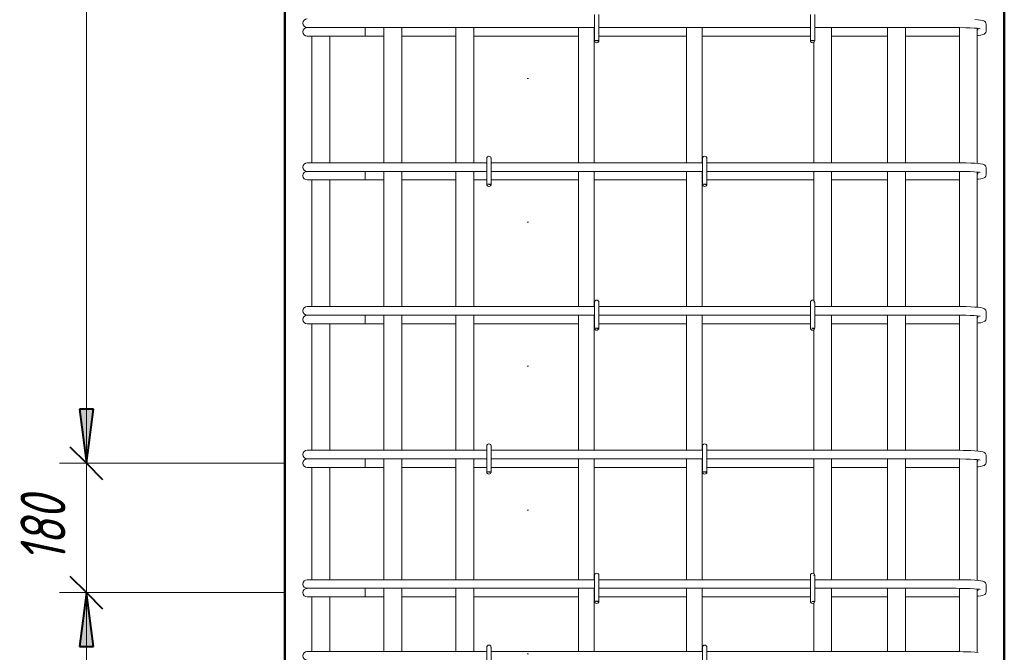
# Model space of a CAD drawing. Header units: millimetres. Extents: x 69109 to 82042, y -118926 to 7624.
# Tile 7 of 31: x 73216 to 74585, y 707 to 1587. Entities that reach past the tile are written whole.
import ezdxf

# ---------------------------------------------------------------- set-up
doc = ezdxf.new("R2010")
doc.units = ezdxf.units.MM
doc.linetypes.add('ADSK_Линия разреза', pattern=[400, 0, -200, 0, -200])
doc.linetypes.add('ADSK_Пунктирная_п5', pattern=[100, 0, -100])
for name, color, linetype, lineweight in [('A-____-____-DIMS', 211, 'Continuous', 9), ('A-____-____-DIMS-25', 211, 'Continuous', 9), ('G-____-____-SYMB', 111, 'ADSK_Пунктирная_п5', 20), ('S-COLS-____-OTLN', 52, 'Continuous', 20), ('S-RBAR-____-OTLN', 171, 'Continuous', 100)]:
    doc.layers.add(name, color=color, linetype=linetype, lineweight=lineweight)
doc.styles.add('GOST Common_I_4', font='GOST_Common Italic.ttf', dxfattribs={"width": 0.8, "height": 62.5})
doc.dimstyles.new('ADSK_Для_арматуры_Основной_2_5_мм_шаг_кол-во_Стрелки_точный', dxfattribs={"dimscale": 304.8, "dimtxt": 0.206224, "dimasz": 0, "dimexe": 0.123031, "dimexo": 0.000403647, "dimgap": 0.032808, "dimtad": 1, "dimdec": 0, "dimlfac": 304.8, "dimdsep": 46, "dimtxsty": 'GOST Common_I_4', "dimblk2": 'NONE', "dimsah": 1, "dimcen": 0.09, "dimdle": 0.123031, "dimazin": 0, "dimtfac": 1, "dimtdec": 4, "dimtix": 1, "dimtmove": 0, "dimatfit": 3, "dimfxl": 1, "dimtvp": 1, "dimtfill": 1, "dimtolj": 1, "dimtzin": 0, "dimarcsym": 2})
doc.dimstyles.new('ADSK_Для_арматуры_Основной_2_5_мм_шаг_кол-во_Стрелки_точный_1', dxfattribs={"dimscale": 304.8, "dimtxt": 0.206224, "dimasz": 0.246063, "dimexe": 0.123031, "dimexo": 0.000403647, "dimgap": 0.032808, "dimtad": 1, "dimdec": 0, "dimlfac": 304.8, "dimdsep": 46, "dimtxsty": 'GOST Common_I_4', "dimsah": 1, "dimcen": 0.09, "dimdle": 0.123031, "dimazin": 0, "dimtfac": 1, "dimtdec": 4, "dimtix": 1, "dimtmove": 0, "dimatfit": 3, "dimfxl": 1, "dimtvp": 1, "dimtfill": 1, "dimtolj": 1, "dimtzin": 0, "dimarcsym": 2})
doc.dimstyles.new('ADSK_Округление_5мм__Узкий__4', dxfattribs={"dimscale": 304.8, "dimtxt": 0.206224, "dimasz": 0.147638, "dimexe": 0.123031, "dimexo": 0.000269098, "dimgap": 0.032808, "dimtad": 1, "dimdec": 0, "dimlfac": 304.8, "dimrnd": 5, "dimdsep": 46, "dimtxsty": 'GOST Common_I_4', "dimblk1": 'OBLIQUE', "dimblk2": 'OBLIQUE', "dimsah": 1, "dimcen": 0.09, "dimdle": 0.123031, "dimazin": 0, "dimtfac": 1, "dimtdec": 4, "dimtix": 1, "dimtmove": 0, "dimatfit": 3, "dimfxl": 1, "dimtvp": 1, "dimtfill": 1, "dimtolj": 1, "dimtzin": 0, "dimlwd": 20, "dimlwe": 20, "dimarcsym": 2})

# ---------------------------------------------------------------- blocks, each defined once
blk = doc.blocks.new('DIMBLOCK25-КЖ1_ПЭ_ВЭ1_Армирование_Пилоны_Пм-1_7_1-1')
at = {"layer": 'A-____-____-DIMS-25', "lineweight": 40}
for points in [[(73308.7, 2770), (73298.9, 2695), (73318.6, 2695)], [(73308.7, 970), (73318.6, 1045), (73298.9, 1045)]]:
    blk.add_hatch(color=256, dxfattribs=at).paths.add_polyline_path(points)
at = {"layer": 'A-____-____-DIMS-25'}
for p, q in [((73308.7, 932.5), (73308.7, 2807.5)), ((73308.7, 2770), (73271.2, 2770)), ((73308.7, 2770), (73572.2, 2770)), ((73308.7, 970), (73271.2, 970)), ((73308.7, 970), (73572.2, 970))]:
    blk.add_line(p, q, dxfattribs=at)
at = {"layer": 'A-____-____-DIMS-25', "lineweight": 40}
for p, q in [((73308.7, 2770), (73298.9, 2695)), ((73318.6, 2695), (73308.7, 2770)), ((73298.9, 2695), (73318.6, 2695)), ((73318.6, 1045), (73298.9, 1045)), ((73298.9, 1045), (73308.7, 970)), ((73308.7, 970), (73318.6, 1045))]:
    blk.add_line(p, q, dxfattribs=at)
at = {"layer": 'A-____-____-DIMS-25', "color": 0, "insert": (73217.1, 1699), "char_height": 62.5, "width": 410.383, "attachment_point": 1, "rotation": 90, "line_spacing_factor": 1.022761, "style": 'GOST Common_I_4', "bg_fill": 3, "box_fill_scale": 1.25, "bg_fill_color": 256, "bg_fill_true_color": 13158600, "bg_fill_transparency": 0}
blk.add_mtext('200x9=1800', dxfattribs=at)
blk = doc.blocks.new('_None')
blk = doc.blocks.new('DIMBLOCK26-КЖ1_ПЭ_ВЭ1_Армирование_Пилоны_Пм-1_7_1-1')
at = {"layer": 'A-____-____-DIMS-25', "lineweight": 40}
for points in [[(73308.7, 790), (73298.9, 715), (73318.6, 715)], [(73308.7, -110), (73318.6, -35), (73298.9, -35)]]:
    blk.add_hatch(color=256, dxfattribs=at).paths.add_polyline_path(points)
at = {"layer": 'A-____-____-DIMS-25'}
for p, q in [((73308.7, 827.5), (73308.7, -147.5)), ((73308.7, 790), (73271.2, 790)), ((73308.7, 790), (73572.2, 790)), ((73308.7, -110), (73271.2, -110)), ((73308.7, -110), (73572.2, -110))]:
    blk.add_line(p, q, dxfattribs=at)
at = {"layer": 'A-____-____-DIMS-25', "lineweight": 40}
for p, q in [((73308.7, 790), (73298.9, 715)), ((73318.6, 715), (73308.7, 790)), ((73298.9, 715), (73318.6, 715)), ((73318.6, -35), (73298.9, -35)), ((73298.9, -35), (73308.7, -110)), ((73308.7, -110), (73318.6, -35))]:
    blk.add_line(p, q, dxfattribs=at)
at = {"layer": 'A-____-____-DIMS-25', "color": 0, "insert": (73217.1, 186.6), "char_height": 62.5, "width": 368.194, "attachment_point": 1, "rotation": 90, "line_spacing_factor": 1.022761, "style": 'GOST Common_I_4', "bg_fill": 3, "box_fill_scale": 1.25, "bg_fill_color": 256, "bg_fill_true_color": 13158600, "bg_fill_transparency": 0}
blk.add_mtext('100x9=900', dxfattribs=at)
blk = doc.blocks.new('DIMBLOCK29-КЖ1_ПЭ_ВЭ1_Армирование_Пилоны_Пм-1_7_1-1')
at = {"layer": 'A-____-____-DIMS-25', "lineweight": 20}
for p, q in [((73308.7, 1007.5), (73308.7, 752.5)), ((73308.7, 970), (73271.2, 970)), ((73308.7, 970), (73584.7, 970)), ((73308.7, 790), (73271.2, 790)), ((73308.7, 790), (73584.7, 790))]:
    blk.add_line(p, q, dxfattribs=at)
at = {"layer": 'A-____-____-DIMS-25', "lineweight": 40}
for p, q in [((73308.7, 970), (73286.2, 992.5)), ((73308.7, 970), (73331.2, 947.5)), ((73308.7, 790), (73286.2, 812.5)), ((73308.7, 790), (73331.2, 767.5))]:
    blk.add_line(p, q, dxfattribs=at)
at = {"layer": 'A-____-____-DIMS-25', "color": 0, "lineweight": 20, "insert": (73217.1, 832.1), "char_height": 62.5, "width": 115.061, "attachment_point": 1, "rotation": 90, "line_spacing_factor": 1.022761, "style": 'GOST Common_I_4', "bg_fill": 3, "box_fill_scale": 1.25, "bg_fill_color": 256, "bg_fill_true_color": 13158600, "bg_fill_transparency": 0}
blk.add_mtext('180', dxfattribs=at)
blk = doc.blocks.new('_Oblique')
at = {"color": 0, "linetype": 'ByBlock', "lineweight": -2}
blk.add_line((-0.5, -0.5), (0.5, 0.5), dxfattribs=at)

msp = doc.modelspace()

# ---------------------------------------------------------------- hatches: boundary and pattern name
at = {"layer": 'S-RBAR-____-OTLN', "lineweight": 20}
for points in [[(74020.5273, 1557.302), (74021.1231, 1558), (74015.2253, 1558), (74018.2253, 1557.605)], [(74319.7253, 1557.4076), (74319.7253, 1558), (74315.2253, 1558), (74318.2253, 1557.605)], [(73870.5273, 1357.302), (73871.1231, 1358), (73865.2253, 1358), (73868.2253, 1357.605)], [(74170.5273, 1357.302), (74171.1231, 1358), (74165.2253, 1358), (74168.2253, 1357.605)], [(74020.5273, 1157.302), (74021.1231, 1158), (74015.2253, 1158), (74018.2253, 1157.605)], [(74319.7253, 1157.4076), (74319.7253, 1158), (74317.2584, 1157.7323), (74318.2253, 1157.605)], [(73870.5273, 957.302), (73871.1231, 958), (73865.2253, 958), (73868.2253, 957.605)], [(74170.5273, 957.302), (74171.1231, 958), (74165.2253, 958), (74168.2253, 957.605)], [(74020.5273, 777.302), (74021.1231, 778), (74015.2253, 778), (74018.2253, 777.605)], [(74319.7253, 777.4076), (74319.7253, 778), (74317.2584, 777.7323), (74318.2253, 777.605)]]:
    msp.add_hatch(color=256, dxfattribs=at).paths.add_polyline_path(points)
h = msp.add_hatch(color=256, dxfattribs=at)
edge = h.paths.add_edge_path()
edge.add_arc((74018.2253, 1558), 3, 339.0594289, 360)
edge.add_line((74021.2253, 1558), (74018.2253, 1558))
edge.add_line((74018.2253, 1558), (74021.0272, 1556.9278))
h = msp.add_hatch(color=256, dxfattribs=at)
edge = h.paths.add_edge_path()
edge.add_arc((73868.2253, 1358), 3, 339.0594289, 360)
edge.add_line((73871.2253, 1358), (73868.2253, 1358))
edge.add_line((73868.2253, 1358), (73871.0272, 1356.9278))
h = msp.add_hatch(color=256, dxfattribs=at)
edge = h.paths.add_edge_path()
edge.add_arc((74168.2253, 1358), 3, 339.0594289, 360)
edge.add_line((74171.2253, 1358), (74168.2253, 1358))
edge.add_line((74168.2253, 1358), (74171.0272, 1356.9278))
h = msp.add_hatch(color=256, dxfattribs=at)
edge = h.paths.add_edge_path()
edge.add_arc((74018.2253, 1158), 3, 339.0594289, 360)
edge.add_line((74021.2253, 1158), (74018.2253, 1158))
edge.add_line((74018.2253, 1158), (74021.0272, 1156.9278))
h = msp.add_hatch(color=256, dxfattribs=at)
edge = h.paths.add_edge_path()
edge.add_arc((73868.2253, 958), 3, 339.0594289, 360)
edge.add_line((73871.2253, 958), (73868.2253, 958))
edge.add_line((73868.2253, 958), (73871.0272, 956.9278))
h = msp.add_hatch(color=256, dxfattribs=at)
edge = h.paths.add_edge_path()
edge.add_arc((74168.2253, 958), 3, 339.0594289, 360)
edge.add_line((74171.2253, 958), (74168.2253, 958))
edge.add_line((74168.2253, 958), (74171.0272, 956.9278))
h = msp.add_hatch(color=256, dxfattribs=at)
edge = h.paths.add_edge_path()
edge.add_arc((74018.2253, 778), 3, 339.0594289, 360)
edge.add_line((74021.2253, 778), (74018.2253, 778))
edge.add_line((74018.2253, 778), (74021.0272, 776.9278))

# ---------------------------------------------------------------- linework, layer by layer
at = {"layer": 'G-____-____-SYMB', "linetype": 'ADSK_Линия разреза'}
msp.add_line((73922.1494, 7308.1402), (73922.1494, -1022.1016), dxfattribs=at)
at = {"layer": 'S-COLS-____-OTLN', "lineweight": 50}
for p, q in [((73584.7253, 3900), (73584.7253, -159.9504)), ((74584.7253, 3900), (74584.7253, -159.9504))]:
    msp.add_line(p, q, dxfattribs=at)
at = {"layer": 'S-RBAR-____-OTLN', "lineweight": 20}
for p, q in [((74015.2253, 1594), (74015.2253, 1558)), ((74021.2253, 1594), (74021.2253, 1558)), ((74315.2253, 1594), (74315.2253, 1558)), ((74321.2253, 1594), (74321.2253, 1558)), ((73615.7253, 1576), (73616.9519, 1576)), ((73617.2754, 1576), (73618.1748, 1576)), ((73618.1712, 1576), (73621.2074, 1576)), ((73621.1965, 1576), (73623.459, 1576)), ((73623.4487, 1576), (73627.6774, 1576)), ((73627.6594, 1576), (73630.9019, 1576)), ((73630.8843, 1576), (73636.0491, 1576)), ((73636.0271, 1576), (73639.9174, 1576)), ((73639.8943, 1576), (73645.7057, 1576)), ((73645.6843, 1576), (73649.8105, 1576)), ((73649.7863, 1576), (73651.7253, 1576)), ((74015.2253, 1576), (73651.7253, 1576)), ((73696.3981, 1576), (73696.3981, 1564)), ((73722.2253, 1576), (73722.2253, 1388)), ((73747.2253, 1576), (73747.2253, 1388)), ((73822.2253, 1576), (73822.2253, 1388)), ((73847.2253, 1576), (73847.2253, 1388)), ((73992.7253, 1388), (73992.7253, 1576)), ((74014.7253, 1388), (74014.7253, 1576)), ((74315.2253, 1576), (74021.2253, 1576)), ((74142.7253, 1388), (74142.7253, 1576)), ((74164.7253, 1388), (74164.7253, 1576)), ((74517.7253, 1576), (74321.2253, 1576)), ((74344.7253, 1576), (74344.7253, 1388)), ((74422.2253, 1576), (74422.2253, 1388)), ((74447.2253, 1576), (74447.2253, 1388)), ((74522.9509, 1575.9754), (74517.7253, 1576)), ((74522.2253, 1575.9789), (74522.2253, 1387.9789)), ((74531.3436, 1575.8275), (74522.9509, 1575.9754)), ((74537.4706, 1575.619), (74531.3436, 1575.8275)), ((74542.7997, 1575.3405), (74537.4706, 1575.619)), ((74547.0887, 1575.0079), (74542.7997, 1575.3405)), ((74548.2276, 1586.9537), (74543.5625, 1587.3162)), ((74550.0729, 1574.6541), (74547.0887, 1575.0079)), ((74547.2253, 1574.9917), (74547.2253, 1387.0316)), ((74547.7253, 1572.2932), (74547.7253, 1574.9324)), ((74551.5455, 1586.411), (74548.2276, 1586.9537)), ((74551.1676, 1574.4491), (74550.0729, 1574.6541)), ((74554.8634, 1585.8683), (74551.5455, 1586.411)), ((74556.2078, 1585.3185), (74554.8634, 1585.8683)), ((74557.5492, 1584.4166), (74556.2078, 1585.3185)), ((74558.4331, 1583.4835), (74557.5492, 1584.4166)), ((74558.8951, 1582.7946), (74558.4331, 1583.4835)), ((74559.6142, 1580.87), (74558.8951, 1582.7946)), ((74559.7253, 1579.7068), (74559.6142, 1580.87)), ((74559.7253, 1572.2932), (74559.7253, 1579.7068)), ((73615.7253, 1564), (73677.1811, 1564)), ((73622.2253, 1564), (73622.2253, 1388)), ((73647.2253, 1564), (73647.2253, 1388)), ((73696.3981, 1564), (73677.1811, 1564)), ((73696.3981, 1564), (73722.2253, 1564)), ((73747.2253, 1564), (73822.2253, 1564)), ((73847.2253, 1564), (73992.7253, 1564)), ((74014.7253, 1564), (74015.2253, 1564)), ((74021.2253, 1564), (74142.7253, 1564)), ((74164.7253, 1564), (74315.2253, 1564)), ((74344.7253, 1564), (74422.2253, 1564)), ((74447.2253, 1564), (74517.7253, 1564)), ((74517.7253, 1564), (74522.2253, 1564.0211)), ((74547.2253, 1564.9856), (74548.9574, 1565.1709)), ((74548.9574, 1565.1709), (74551.8969, 1565.4853)), ((74551.8969, 1565.4853), (74554.3536, 1566.2578)), ((74554.3536, 1566.2578), (74556.8104, 1567.0303)), ((74556.8104, 1567.0303), (74557.5492, 1567.5834)), ((74557.5492, 1567.5834), (74558.8951, 1569.2054)), ((74558.8951, 1569.2054), (74559.6142, 1571.13)), ((74559.6142, 1571.13), (74559.7253, 1572.2932)), ((74021.1231, 1558), (74015.2253, 1558)), ((74015.2253, 1558), (74018.2253, 1557.605)), ((74021.2253, 1558), (74018.2253, 1558)), ((74018.2253, 1558), (74021.0272, 1556.9278)), ((74018.2253, 1557.605), (74020.5273, 1557.302)), ((74020.5273, 1557.302), (74021.1231, 1558)), ((74319.7253, 1558), (74315.2253, 1558)), ((74315.2253, 1558), (74318.2253, 1557.605)), ((74318.2253, 1557.605), (74319.7253, 1557.4076)), ((74319.7253, 1557.4076), (74319.7253, 1558)), ((74319.7253, 1558), (74319.7253, 1557.4076)), ((74319.7253, 1555.4019), (74319.7253, 1388)), ((73615.7253, 1388), (73626.2694, 1388)), ((73626.2694, 1388), (73651.7253, 1388)), ((73865.2253, 1388), (73651.7253, 1388)), ((73865.2253, 1394), (73865.2253, 1358)), ((73871.2253, 1394), (73871.2253, 1358)), ((74165.2253, 1388), (73871.2253, 1388)), ((74165.2253, 1394), (74165.2253, 1358)), ((74171.2253, 1394), (74171.2253, 1358)), ((74517.7253, 1388), (74171.2253, 1388)), ((74523.0643, 1387.9749), (74517.7253, 1388)), ((74527.3622, 1387.8991), (74523.0643, 1387.9749)), ((74531.6601, 1387.8234), (74527.3622, 1387.8991)), ((74537.9809, 1387.6081), (74531.6601, 1387.8234)), ((74543.5625, 1387.3162), (74537.9809, 1387.6081)), ((74548.2276, 1386.9537), (74543.5625, 1387.3162)), ((74551.5455, 1386.411), (74548.2276, 1386.9537)), ((74554.8634, 1385.8683), (74551.5455, 1386.411)), ((74556.2078, 1385.3185), (74554.8634, 1385.8683)), ((74557.5492, 1384.4166), (74556.2078, 1385.3185)), ((74558.4331, 1383.4835), (74557.5492, 1384.4166)), ((74558.8951, 1382.7946), (74558.4331, 1383.4835)), ((74559.6142, 1380.87), (74558.8951, 1382.7946)), ((73615.7253, 1376), (73616.9519, 1376)), ((73617.2754, 1376), (73618.1748, 1376)), ((73618.1712, 1376), (73621.2074, 1376)), ((73621.1965, 1376), (73623.459, 1376)), ((73623.4487, 1376), (73627.6774, 1376)), ((73627.6594, 1376), (73630.9019, 1376)), ((73630.8843, 1376), (73636.0491, 1376)), ((73636.0271, 1376), (73639.9174, 1376)), ((73639.8943, 1376), (73645.7057, 1376)), ((73645.6843, 1376), (73649.8105, 1376)), ((73649.7863, 1376), (73651.7253, 1376)), ((73865.2253, 1376), (73651.7253, 1376)), ((73696.3981, 1376), (73696.3981, 1364)), ((73722.2253, 1376), (73722.2253, 1188)), ((73747.2253, 1376), (73747.2253, 1188)), ((73822.2253, 1376), (73822.2253, 1188)), ((73847.2253, 1376), (73847.2253, 1188)), ((74165.0018, 1376), (73871.2253, 1376)), ((73992.7253, 1188), (73992.7253, 1376)), ((74014.7253, 1188), (74014.7253, 1376)), ((74142.7253, 1188), (74142.7253, 1376)), ((74164.7253, 1188), (74164.7253, 1376)), ((74517.7253, 1376), (74171.2253, 1376)), ((74319.7253, 1376), (74319.7253, 1196.5981)), ((74344.7253, 1376), (74344.7253, 1188)), ((74422.2253, 1376), (74422.2253, 1188)), ((74447.2253, 1376), (74447.2253, 1188)), ((74522.9509, 1375.9754), (74517.7253, 1376)), ((74522.2253, 1375.9789), (74522.2253, 1187.9789)), ((74531.3436, 1375.8275), (74522.9509, 1375.9754)), ((74537.4706, 1375.619), (74531.3436, 1375.8275)), ((74542.7997, 1375.3405), (74537.4706, 1375.619)), ((74547.0887, 1375.0079), (74542.7997, 1375.3405)), ((74550.0729, 1374.6541), (74547.0887, 1375.0079)), ((74547.2253, 1374.9917), (74547.2253, 1187.0316)), ((74547.7253, 1372.2932), (74547.7253, 1374.9324)), ((74551.1676, 1374.4491), (74550.0729, 1374.6541)), ((74557.5492, 1367.5834), (74558.8951, 1369.2054)), ((74558.8951, 1369.2054), (74559.6142, 1371.13)), ((74559.7253, 1379.7068), (74559.6142, 1380.87)), ((74559.6142, 1371.13), (74559.7253, 1372.2932)), ((74559.7253, 1372.2932), (74559.7253, 1379.7068)), ((73615.7253, 1364), (73677.1811, 1364)), ((73622.2253, 1364), (73622.2253, 1188)), ((73647.2253, 1364), (73647.2253, 1188)), ((73696.3981, 1364), (73677.1811, 1364)), ((73696.3981, 1364), (73722.2253, 1364)), ((73747.2253, 1364), (73822.2253, 1364)), ((73847.2253, 1364), (73865.2253, 1364)), ((73871.1231, 1358), (73865.2253, 1358)), ((73865.2253, 1358), (73868.2253, 1357.605)), ((73871.2253, 1358), (73868.2253, 1358)), ((73868.2253, 1358), (73871.0272, 1356.9278)), ((73868.2253, 1357.605), (73870.5273, 1357.302)), ((73870.5273, 1357.302), (73871.1231, 1358)), ((73871.2253, 1364), (73992.7253, 1364)), ((74014.7253, 1364), (74142.7253, 1364)), ((74171.1231, 1358), (74165.2253, 1358)), ((74165.2253, 1358), (74168.2253, 1357.605)), ((74171.2253, 1358), (74168.2253, 1358)), ((74168.2253, 1358), (74171.0272, 1356.9278)), ((74168.2253, 1357.605), (74170.5273, 1357.302)), ((74170.5273, 1357.302), (74171.1231, 1358)), ((74171.2253, 1364), (74319.7253, 1364)), ((74344.7253, 1364), (74422.2253, 1364)), ((74447.2253, 1364), (74517.7253, 1364)), ((74517.7253, 1364), (74522.2253, 1364.0211)), ((74547.2253, 1364.9856), (74548.9574, 1365.1709)), ((74548.9574, 1365.1709), (74551.8969, 1365.4853)), ((74551.8969, 1365.4853), (74554.3536, 1366.2578)), ((74554.3536, 1366.2578), (74556.8104, 1367.0303)), ((74556.8104, 1367.0303), (74557.5492, 1367.5834)), ((74015.2253, 1194), (74015.2253, 1158)), ((74021.2253, 1194), (74021.2253, 1158)), ((74315.2253, 1194), (74315.2253, 1158)), ((74319.7253, 1194.5924), (74319.7253, 1194)), ((74321.2253, 1194), (74321.2253, 1158)), ((73615.7253, 1188), (73626.2694, 1188)), ((73626.2694, 1188), (73651.7253, 1188)), ((74015.2253, 1188), (73651.7253, 1188)), ((74315.2253, 1188), (74021.2253, 1188)), ((74517.7253, 1188), (74321.2253, 1188)), ((74523.0643, 1187.9749), (74517.7253, 1188)), ((74527.3622, 1187.8991), (74523.0643, 1187.9749)), ((74531.6601, 1187.8234), (74527.3622, 1187.8991)), ((74537.9809, 1187.6081), (74531.6601, 1187.8234)), ((74543.5625, 1187.3162), (74537.9809, 1187.6081)), ((74548.2276, 1186.9537), (74543.5625, 1187.3162)), ((74551.5455, 1186.411), (74548.2276, 1186.9537)), ((74554.8634, 1185.8683), (74551.5455, 1186.411)), ((74556.2078, 1185.3185), (74554.8634, 1185.8683)), ((74557.5492, 1184.4166), (74556.2078, 1185.3185)), ((74558.4331, 1183.4835), (74557.5492, 1184.4166)), ((74558.8951, 1182.7946), (74558.4331, 1183.4835)), ((74559.6142, 1180.87), (74558.8951, 1182.7946)), ((74559.7253, 1179.7068), (74559.6142, 1180.87)), ((74559.7253, 1172.2932), (74559.7253, 1179.7068)), ((73615.7253, 1176), (73616.9519, 1176)), ((73615.7253, 1164), (73677.1811, 1164)), ((73617.2754, 1176), (73618.1748, 1176)), ((73618.1712, 1176), (73621.2074, 1176)), ((73621.1965, 1176), (73623.459, 1176)), ((73622.2253, 1164), (73622.2253, 988)), ((73623.4487, 1176), (73627.6774, 1176)), ((73627.6594, 1176), (73630.9019, 1176)), ((73630.8843, 1176), (73636.0491, 1176)), ((73636.0271, 1176), (73639.9174, 1176)), ((73639.8943, 1176), (73645.7057, 1176)), ((73645.6843, 1176), (73649.8105, 1176)), ((73647.2253, 1164), (73647.2253, 988)), ((73649.7863, 1176), (73651.7253, 1176)), ((74015.2253, 1176), (73651.7253, 1176)), ((73696.3981, 1164), (73677.1811, 1164)), ((73696.3981, 1176), (73696.3981, 1164)), ((73696.3981, 1164), (73722.2253, 1164)), ((73722.2253, 1176), (73722.2253, 988)), ((73747.2253, 1176), (73747.2253, 988)), ((73747.2253, 1164), (73822.2253, 1164)), ((73822.2253, 1176), (73822.2253, 988)), ((73847.2253, 1176), (73847.2253, 988)), ((73847.2253, 1164), (73992.7253, 1164)), ((73992.7253, 988), (73992.7253, 1176)), ((74014.7253, 988), (74014.7253, 1176)), ((74014.7253, 1164), (74015.2253, 1164)), ((74315.2253, 1176), (74021.2253, 1176)), ((74021.2253, 1164), (74142.7253, 1164)), ((74142.7253, 988), (74142.7253, 1176)), ((74164.7253, 988), (74164.7253, 1176)), ((74164.7253, 1164), (74315.2253, 1164)), ((74517.7253, 1176), (74321.2253, 1176)), ((74344.7253, 1176), (74344.7253, 988)), ((74344.7253, 1164), (74422.2253, 1164)), ((74422.2253, 1176), (74422.2253, 988)), ((74447.2253, 1176), (74447.2253, 988)), ((74447.2253, 1164), (74517.7253, 1164)), ((74522.9509, 1175.9754), (74517.7253, 1176)), ((74517.7253, 1164), (74522.2253, 1164.0211)), ((74522.2253, 1175.9789), (74522.2253, 987.9789)), ((74531.3436, 1175.8275), (74522.9509, 1175.9754)), ((74537.4706, 1175.619), (74531.3436, 1175.8275)), ((74542.7997, 1175.3405), (74537.4706, 1175.619)), ((74547.0887, 1175.0079), (74542.7997, 1175.3405)), ((74550.0729, 1174.6541), (74547.0887, 1175.0079)), ((74547.2253, 1174.9917), (74547.2253, 987.0316)), ((74547.2253, 1164.9856), (74548.9574, 1165.1709)), ((74547.7253, 1172.2932), (74547.7253, 1174.9324)), ((74548.9574, 1165.1709), (74551.8969, 1165.4853)), ((74551.1676, 1174.4491), (74550.0729, 1174.6541)), ((74551.8969, 1165.4853), (74554.3536, 1166.2578)), ((74554.3536, 1166.2578), (74556.8104, 1167.0303)), ((74556.8104, 1167.0303), (74557.5492, 1167.5834)), ((74557.5492, 1167.5834), (74558.8951, 1169.2054)), ((74558.8951, 1169.2054), (74559.6142, 1171.13)), ((74559.6142, 1171.13), (74559.7253, 1172.2932)), ((74021.1231, 1158), (74015.2253, 1158)), ((74015.2253, 1158), (74018.2253, 1157.605)), ((74021.2253, 1158), (74018.2253, 1158)), ((74018.2253, 1158), (74021.0272, 1156.9278)), ((74018.2253, 1157.605), (74020.5273, 1157.302)), ((74020.5273, 1157.302), (74021.1231, 1158)), ((74319.7253, 1158), (74317.2584, 1157.7323)), ((74317.2584, 1157.7323), (74318.2253, 1157.605)), ((74318.2253, 1157.605), (74319.7253, 1157.4076)), ((74319.7253, 1157.4076), (74319.7253, 1158)), ((74319.7253, 1158), (74319.7253, 1157.4076)), ((74319.7253, 1155.4019), (74319.7253, 988)), ((73615.7253, 988), (73626.2694, 988)), ((73626.2694, 988), (73651.7253, 988)), ((73865.2253, 988), (73651.7253, 988)), ((73865.2253, 994), (73865.2253, 958)), ((73871.2253, 994), (73871.2253, 958)), ((74165.0018, 988), (73871.2253, 988)), ((74165.2253, 994), (74165.2253, 958)), ((74171.2253, 994), (74171.2253, 958)), ((74517.7253, 988), (74171.2253, 988)), ((74523.0643, 987.9749), (74517.7253, 988)), ((74527.3622, 987.8991), (74523.0643, 987.9749)), ((74531.6601, 987.8234), (74527.3622, 987.8991)), ((74537.9809, 987.6081), (74531.6601, 987.8234)), ((74543.5625, 987.3162), (74537.9809, 987.6081)), ((74548.2276, 986.9537), (74543.5625, 987.3162)), ((74551.5455, 986.411), (74548.2276, 986.9537)), ((74554.8634, 985.8683), (74551.5455, 986.411)), ((74556.2078, 985.3185), (74554.8634, 985.8683)), ((73615.7253, 976), (73616.9519, 976)), ((73617.2754, 976), (73618.1748, 976)), ((73618.1712, 976), (73621.2074, 976)), ((73621.1965, 976), (73623.459, 976)), ((73623.4487, 976), (73627.6774, 976)), ((73627.6594, 976), (73630.9019, 976)), ((73630.8843, 976), (73636.0491, 976)), ((73636.0271, 976), (73639.9174, 976)), ((73639.8943, 976), (73645.7057, 976)), ((73645.6843, 976), (73649.8105, 976)), ((73649.7863, 976), (73651.7253, 976)), ((73865.2253, 976), (73651.7253, 976)), ((73696.3981, 976), (73696.3981, 964)), ((73722.2253, 976), (73722.2253, 808)), ((73747.2253, 976), (73747.2253, 808)), ((73822.2253, 976), (73822.2253, 808)), ((73847.2253, 976), (73847.2253, 808)), ((74165.0018, 976), (73871.2253, 976)), ((73992.7253, 808), (73992.7253, 976)), ((74014.7253, 808), (74014.7253, 976)), ((74142.7253, 808), (74142.7253, 976)), ((74164.7253, 808), (74164.7253, 976)), ((74517.7253, 976), (74171.2253, 976)), ((74319.7253, 976), (74319.7253, 816.5981)), ((74344.7253, 976), (74344.7253, 808)), ((74422.2253, 976), (74422.2253, 808)), ((74447.2253, 976), (74447.2253, 808)), ((74522.9509, 975.9754), (74517.7253, 976)), ((74522.2253, 975.9789), (74522.2253, 807.9789)), ((74531.3436, 975.8275), (74522.9509, 975.9754)), ((74537.4706, 975.619), (74531.3436, 975.8275)), ((74542.7997, 975.3405), (74537.4706, 975.619)), ((74547.0887, 975.0079), (74542.7997, 975.3405)), ((74550.0729, 974.6541), (74547.0887, 975.0079)), ((74547.2253, 974.9917), (74547.2253, 807.0316)), ((74547.7253, 972.2932), (74547.7253, 974.9324)), ((74551.1676, 974.4491), (74550.0729, 974.6541)), ((74557.5492, 984.4166), (74556.2078, 985.3185)), ((74558.4331, 983.4835), (74557.5492, 984.4166)), ((74558.8951, 982.7946), (74558.4331, 983.4835)), ((74559.6142, 980.87), (74558.8951, 982.7946)), ((74559.7253, 979.7068), (74559.6142, 980.87)), ((74559.6142, 971.13), (74559.7253, 972.2932)), ((74559.7253, 972.2932), (74559.7253, 979.7068)), ((73615.7253, 964), (73677.1811, 964)), ((73622.2253, 964), (73622.2253, 808)), ((73647.2253, 964), (73647.2253, 808)), ((73696.3981, 964), (73677.1811, 964)), ((73696.3981, 964), (73722.2253, 964)), ((73747.2253, 964), (73822.2253, 964)), ((73847.2253, 964), (73865.2253, 964)), ((73871.2253, 964), (73992.7253, 964)), ((74014.7253, 964), (74142.7253, 964)), ((74171.2253, 964), (74319.7253, 964)), ((74344.7253, 964), (74422.2253, 964)), ((74447.2253, 964), (74517.7253, 964)), ((74517.7253, 964), (74522.2253, 964.0211)), ((74547.2253, 964.9856), (74548.9574, 965.1709)), ((74548.9574, 965.1709), (74551.8969, 965.4853)), ((74551.8969, 965.4853), (74554.3536, 966.2578)), ((74554.3536, 966.2578), (74556.8104, 967.0303)), ((74556.8104, 967.0303), (74557.5492, 967.5834)), ((74557.5492, 967.5834), (74558.8951, 969.2054)), ((74558.8951, 969.2054), (74559.6142, 971.13)), ((73871.1231, 958), (73865.2253, 958)), ((73865.2253, 958), (73868.2253, 957.605)), ((73871.2253, 958), (73868.2253, 958)), ((73868.2253, 958), (73871.0272, 956.9278)), ((73868.2253, 957.605), (73870.5273, 957.302)), ((73870.5273, 957.302), (73871.1231, 958)), ((74171.1231, 958), (74165.2253, 958)), ((74165.2253, 958), (74168.2253, 957.605)), ((74171.2253, 958), (74168.2253, 958)), ((74168.2253, 958), (74171.0272, 956.9278)), ((74168.2253, 957.605), (74170.5273, 957.302)), ((74170.5273, 957.302), (74171.1231, 958)), ((73615.7253, 808), (73626.2694, 808)), ((73626.2694, 808), (73651.7253, 808)), ((74015.2253, 808), (73651.7253, 808)), ((74015.2253, 814), (74015.2253, 778)), ((74021.2253, 814), (74021.2253, 778)), ((74315.2253, 808), (74021.2253, 808)), ((74315.2253, 814), (74315.2253, 778)), ((74319.7253, 814.5924), (74319.7253, 814)), ((74321.2253, 814), (74321.2253, 778)), ((74517.7253, 808), (74321.2253, 808)), ((74523.0643, 807.9749), (74517.7253, 808)), ((74527.3622, 807.8991), (74523.0643, 807.9749)), ((74531.6601, 807.8234), (74527.3622, 807.8991)), ((74537.9809, 807.6081), (74531.6601, 807.8234)), ((74543.5625, 807.3162), (74537.9809, 807.6081)), ((73615.7253, 796), (73616.9519, 796)), ((73617.2754, 796), (73618.1748, 796)), ((73618.1712, 796), (73621.2074, 796)), ((73621.1965, 796), (73623.459, 796)), ((73623.4487, 796), (73627.6774, 796)), ((73627.6594, 796), (73630.9019, 796)), ((73630.8843, 796), (73636.0491, 796)), ((73636.0271, 796), (73639.9174, 796)), ((73639.8943, 796), (73645.7057, 796)), ((73645.6843, 796), (73649.8105, 796)), ((73649.7863, 796), (73651.7253, 796)), ((74015.2253, 796), (73651.7253, 796)), ((73696.3981, 796), (73696.3981, 784)), ((73722.2253, 796), (73722.2253, 708)), ((73747.2253, 796), (73747.2253, 708)), ((73822.2253, 796), (73822.2253, 708)), ((73847.2253, 796), (73847.2253, 708)), ((73992.7253, 708), (73992.7253, 796)), ((74014.7253, 708), (74014.7253, 796)), ((74315.2253, 796), (74021.2253, 796)), ((74142.7253, 708), (74142.7253, 796)), ((74164.7253, 708), (74164.7253, 796)), ((74517.7253, 796), (74321.2253, 796)), ((74344.7253, 796), (74344.7253, 708)), ((74422.2253, 796), (74422.2253, 708)), ((74447.2253, 796), (74447.2253, 708)), ((74522.9509, 795.9754), (74517.7253, 796)), ((74522.2253, 795.9789), (74522.2253, 707.9789)), ((74531.3436, 795.8275), (74522.9509, 795.9754)), ((74537.4706, 795.619), (74531.3436, 795.8275)), ((74542.7997, 795.3405), (74537.4706, 795.619)), ((74547.0887, 795.0079), (74542.7997, 795.3405)), ((74548.2276, 806.9537), (74543.5625, 807.3162)), ((74550.0729, 794.6541), (74547.0887, 795.0079)), ((74547.2253, 794.9917), (74547.2253, 707.0316)), ((74547.7253, 792.2932), (74547.7253, 794.9324)), ((74551.5455, 806.411), (74548.2276, 806.9537)), ((74551.1676, 794.4491), (74550.0729, 794.6541)), ((74554.8634, 805.8683), (74551.5455, 806.411)), ((74556.2078, 805.3185), (74554.8634, 805.8683)), ((74557.5492, 804.4166), (74556.2078, 805.3185)), ((74558.4331, 803.4835), (74557.5492, 804.4166)), ((74558.8951, 802.7946), (74558.4331, 803.4835)), ((74559.6142, 800.87), (74558.8951, 802.7946)), ((74559.7253, 799.7068), (74559.6142, 800.87)), ((74559.7253, 792.2932), (74559.7253, 799.7068)), ((73615.7253, 784), (73677.1811, 784)), ((73622.2253, 784), (73622.2253, 708)), ((73647.2253, 784), (73647.2253, 708)), ((73696.3981, 784), (73677.1811, 784)), ((73696.3981, 784), (73722.2253, 784)), ((73747.2253, 784), (73822.2253, 784)), ((73847.2253, 784), (73992.7253, 784)), ((74014.7253, 784), (74015.2253, 784)), ((74021.2253, 784), (74142.7253, 784)), ((74164.7253, 784), (74315.2253, 784)), ((74344.7253, 784), (74422.2253, 784)), ((74447.2253, 784), (74517.7253, 784)), ((74517.7253, 784), (74522.2253, 784.0211)), ((74547.2253, 784.9856), (74548.9574, 785.1709)), ((74548.9574, 785.1709), (74551.8969, 785.4853)), ((74551.8969, 785.4853), (74554.3536, 786.2578)), ((74554.3536, 786.2578), (74556.8104, 787.0303)), ((74556.8104, 787.0303), (74557.5492, 787.5834)), ((74557.5492, 787.5834), (74558.8951, 789.2054)), ((74558.8951, 789.2054), (74559.6142, 791.13)), ((74559.6142, 791.13), (74559.7253, 792.2932)), ((74021.1231, 778), (74015.2253, 778)), ((74015.2253, 778), (74018.2253, 777.605)), ((74021.2253, 778), (74018.2253, 778)), ((74018.2253, 778), (74021.0272, 776.9278)), ((74018.2253, 777.605), (74020.5273, 777.302)), ((74020.5273, 777.302), (74021.1231, 778)), ((74319.7253, 778), (74317.2584, 777.7323)), ((74317.2584, 777.7323), (74318.2253, 777.605)), ((74318.2253, 777.605), (74319.7253, 777.4076)), ((74319.7253, 777.4076), (74319.7253, 778)), ((74319.7253, 778), (74319.7253, 777.4076)), ((74319.7253, 775.4019), (74319.7253, 708)), ((73865.2253, 714), (73865.2253, 678)), ((73871.2253, 714), (73871.2253, 678)), ((74165.2253, 714), (74165.2253, 678)), ((74171.2253, 714), (74171.2253, 678)), ((73615.7253, 708), (73626.2694, 708)), ((73626.2694, 708), (73651.7253, 708)), ((73865.2253, 708), (73651.7253, 708)), ((74165.0018, 708), (73871.2253, 708)), ((74517.7253, 708), (74171.2253, 708)), ((74523.0643, 707.9749), (74517.7253, 708)), ((74527.3622, 707.8991), (74523.0643, 707.9749)), ((74531.6601, 707.8234), (74527.3622, 707.8991)), ((74537.9809, 707.6081), (74531.6601, 707.8234)), ((74543.5625, 707.3162), (74537.9809, 707.6081)), ((74548.2276, 706.9537), (74543.5625, 707.3162))]:
    msp.add_line(p, q, dxfattribs=at)
for centre, radius, start, end in [((73615.7253, 1582), 6, 90, 270), ((73615.7253, 1570), 6, 90, 270), ((73615.7253, 1570), 6, 90, 105), ((74018.2253, 1558), 3, 180, 360), ((74018.2253, 1558), 3, 210, 240), ((74018.2253, 1558), 3, 300, 330), ((74018.2253, 1558), 3, 339.0594289, 0), ((74018.2253, 1558), 3, 345, 360), ((74318.2253, 1558), 3, 180, 0), ((74318.2253, 1558), 3, 210, 240), ((73868.2253, 1394), 3, 0, 180), ((73868.2253, 1394), 3, 120, 150), ((73868.2253, 1394), 3, 30, 60), ((74168.2253, 1394), 3, 0, 180), ((74168.2253, 1394), 3, 120, 150), ((74168.2253, 1394), 3, 30, 60), ((73615.7253, 1382), 6, 90, 270), ((73868.2253, 1394), 3, 0, 15), ((74168.2253, 1394), 3, 0, 15), ((73615.7253, 1370), 6, 90, 270), ((73615.7253, 1370), 6, 90, 105), ((73868.2253, 1358), 3, 180, 360), ((73868.2253, 1358), 3, 210, 240), ((73868.2253, 1358), 3, 300, 330), ((73868.2253, 1358), 3, 339.0594289, 0), ((73868.2253, 1358), 3, 345, 360), ((74168.2253, 1358), 3, 180, 0), ((74168.2253, 1358), 3, 210, 240), ((74168.2253, 1358), 3, 300, 330), ((74168.2253, 1358), 3, 339.0594289, 0), ((74168.2253, 1358), 3, 345, 0), ((74018.2253, 1194), 3, 0, 180), ((74018.2253, 1194), 3, 120, 150), ((74018.2253, 1194), 3, 30, 60), ((74018.2253, 1194), 3, 0, 15), ((74318.2253, 1194), 3, 0, 180), ((74318.2253, 1194), 3, 120, 150), ((73615.7253, 1182), 6, 90, 270), ((73615.7253, 1170), 6, 90, 270), ((73615.7253, 1170), 6, 90, 105), ((74018.2253, 1158), 3, 180, 360), ((74018.2253, 1158), 3, 210, 240), ((74018.2253, 1158), 3, 300, 330), ((74018.2253, 1158), 3, 339.0594289, 0), ((74018.2253, 1158), 3, 345, 360), ((74318.2253, 1158), 3, 180, 0), ((74318.2253, 1158), 3, 210, 240), ((73615.7253, 982), 6, 90, 270), ((73868.2253, 994), 3, 0, 180), ((73868.2253, 994), 3, 120, 150), ((73868.2253, 994), 3, 30, 60), ((73868.2253, 994), 3, 0, 15), ((74168.2253, 994), 3, 360, 180), ((74168.2253, 994), 3, 120, 150), ((74168.2253, 994), 3, 30, 60), ((74168.2253, 994), 3, 360, 15), ((73615.7253, 970), 6, 90, 270), ((73615.7253, 970), 6, 90, 105), ((73868.2253, 958), 3, 180, 360), ((73868.2253, 958), 3, 210, 240), ((73868.2253, 958), 3, 300, 330), ((73868.2253, 958), 3, 339.0594289, 0), ((73868.2253, 958), 3, 345, 360), ((74168.2253, 958), 3, 180, 0), ((74168.2253, 958), 3, 210, 240), ((74168.2253, 958), 3, 300, 330), ((74168.2253, 958), 3, 339.0594289, 0), ((74168.2253, 958), 3, 345, 0), ((73615.7253, 802), 6, 90, 270), ((74018.2253, 814), 3, 0, 180), ((74018.2253, 814), 3, 120, 150), ((74018.2253, 814), 3, 30, 60), ((74018.2253, 814), 3, 0, 15), ((74318.2253, 814), 3, 360, 180), ((74318.2253, 814), 3, 120, 150), ((73615.7253, 790), 6, 90, 270), ((73615.7253, 790), 6, 90, 105), ((74018.2253, 778), 3, 180, 360), ((74018.2253, 778), 3, 210, 240), ((74018.2253, 778), 3, 300, 330), ((74018.2253, 778), 3, 339.0594289, 0), ((74018.2253, 778), 3, 345, 360), ((74318.2253, 778), 3, 180, 0), ((74318.2253, 778), 3, 210, 240), ((73868.2253, 714), 3, 0, 180), ((73868.2253, 714), 3, 120, 150), ((73868.2253, 714), 3, 30, 60), ((73868.2253, 714), 3, 0, 15), ((74168.2253, 714), 3, 360, 180), ((74168.2253, 714), 3, 120, 150), ((74168.2253, 714), 3, 30, 60), ((74168.2253, 714), 3, 360, 15), ((73615.7253, 702), 6, 90, 270)]:
    msp.add_arc(centre, radius, start, end, dxfattribs=at)

# ---------------------------------------------------------------- next in the draw order: dimensions: what is measured, and where the dimension line sits
at = {"layer": 'A-____-____-DIMS'}
for base, p1, p2, text, dimstyle, override, picture, middle in [((73308.7306, 2770), (73609.7253, 970), (73609.7253, 2770), '200x9=1800', 'ADSK_Для_арматуры_Основной_2_5_мм_шаг_кол-во_Стрелки_точный_1', {"dimpost": '<>', "dimblk1": 'None', "dimblk2": 'None', "dimsah": 1, "dimfxl": 1800}, 'DIMBLOCK25-КЖ1_ПЭ_ВЭ1_Армирование_Пилоны_Пм-1_7_1-1', (73267.4806, 1870)), ((73308.7306, -110), (73609.7253, 790), (73609.7253, -110), '100x9=900', 'ADSK_Для_арматуры_Основной_2_5_мм_шаг_кол-во_Стрелки_точный', {"dimpost": '<>', "dimblk1": 'None', "dimblk2": 'None', "dimsah": 1, "dimfxl": 900}, 'DIMBLOCK26-КЖ1_ПЭ_ВЭ1_Армирование_Пилоны_Пм-1_7_1-1', (73267.4806, 340))]:
    dim = msp.add_linear_dim(base=base, p1=p1, p2=p2, angle=90, text=text, dimstyle=dimstyle, override=override, dxfattribs=at)
    dim.commit()
    dim.dimension.update_dxf_attribs({"geometry": picture, "text_midpoint": middle})

# ---------------------------------------------------------------- next in the draw order: dimensions: what is measured, and where the dimension line sits
at = {"layer": 'A-____-____-DIMS', "lineweight": 20}
dim = msp.add_linear_dim(base=(73308.7306, 790), p1=(73609.7253, 970), p2=(73609.7253, 790), angle=90, dimstyle='ADSK_Округление_5мм__Узкий__4', override={"dimpost": '<>', "dimfxl": 180}, dxfattribs=at)
dim.commit()
dim.dimension.update_dxf_attribs({"geometry": 'DIMBLOCK29-КЖ1_ПЭ_ВЭ1_Армирование_Пилоны_Пм-1_7_1-1', "text_midpoint": (73267.4806, 880)})

doc.saveas('drawing.dxf')
